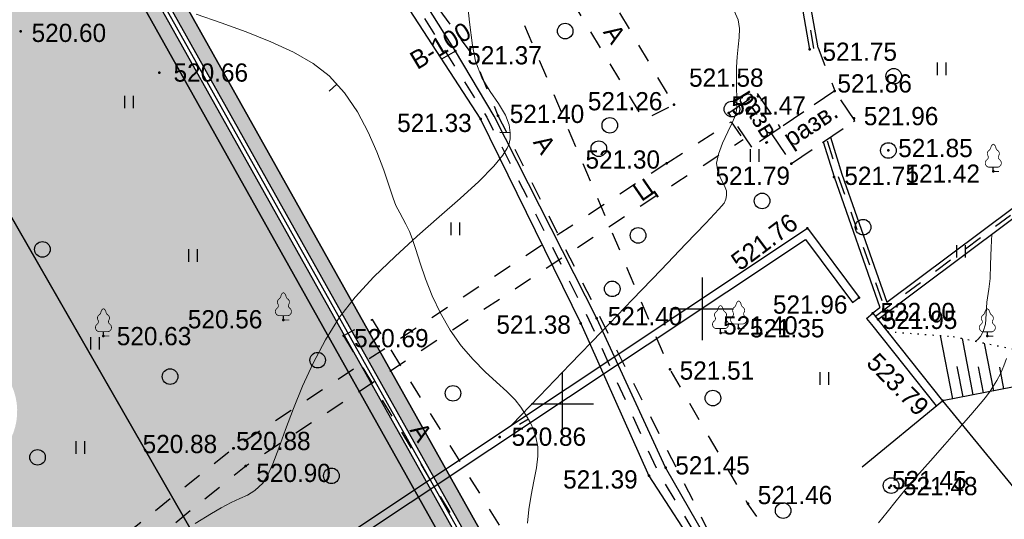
# Model space of a CAD drawing. Header units: millimetres. Extents: x 767170 to 66149698, y -983507 to 2493658.
# Tile 106 of 226: x 1991019 to 2038318, y -615270 to -591287. Entities that reach past the tile are written whole.
import ezdxf

# ---------------------------------------------------------------- set-up
doc = ezdxf.new("R2010")
doc.units = ezdxf.units.MM
for name, pattern in [('Д_ТРОТ_ТРУБА', [3, 1.5, -1.5]), ('ДОРОГИ_СТРОЯЩ', [9, 8, -1]), ('ЗД_СТР_РАЗВ', [3, 2, -1]), ('Контура низ откосов  Штриховая 0.1-0.5 - - - - - - -', [0.6, 0.1, -0.5])]:
    doc.linetypes.add(name, pattern=pattern)
for name, color, linetype in [('(001) Сетка', 92, 'Continuous'), ('(004) Точки рельефа', 7, 'Continuous'), ('(004a) Точки рельефа (отк.)', 7, 'Continuous'), ('(007) Здания', 7, 'Continuous'), ('(014) Водопровод', 5, 'ИК_Водопровод -------в--------'), ('(022) Возд. Линии', 7, 'Continuous'), ('(025) Дорога', 7, 'Continuous'), ('(028) Гидротехн.', 7, 'Continuous'), ('(031) Горизонтали', 42, 'Continuous'), ('(035) Откосы', 7, 'Continuous'), ('(036) Растительность', 7, 'Continuous'), ('(038) Деревья', 7, 'Continuous'), ('(040) Ограда', 7, 'Continuous'), ('GLUXOY OG', 7, 'Continuous')]:
    doc.layers.add(name, color=color, linetype=linetype)
doc.layers.add('(032) Горизонтали утолщенные', color=32, linetype='Continuous', lineweight=30)
doc.layers.add('(042) Бергштрих', color=32, linetype='Continuous', lineweight=30)
doc.styles.add('BM-431', font='txt')
doc.styles.add('D-431', font='txt')
doc.styles.get("Standard").update_dxf_attribs({"font": 'isocpeui.ttf'})
doc.linetypes.add('GAZ_VOZDUSH', pattern='A,1,-2,["~",Standard,S=3,R=0,X=-1.5,Y=-1.5],-1,10', length=14)
doc.linetypes.add('ИК_Водопровод -------в--------', pattern='A,9,-0.6,["В",Standard,S=1.2,R=0,X=0,Y=-0.6],-1.2', length=10.8)
doc.linetypes.add('ОГРАДА_БЕТ', pattern='A,4,["|",Standard,S=0.8,R=0,X=0,Y=-0.8],4', length=8)
doc.linetypes.add('ОГРАДА_ГЛИН', pattern='A,4,["|",Standard,S=0.8,R=0,X=0,Y=-0.8],0.5,["|",Standard,S=0.8,R=0,X=0,Y=-0.8],3.5', length=8)

# ---------------------------------------------------------------- blocks, each defined once
blk = doc.blocks.new('d')
at = {"layer": '(038) Деревья'}
blk.add_ellipse((0, 0), major_axis=(0.265, 0.265), ratio=1, start_param=5.497787, end_param=11.780972, dxfattribs=at)
blk = doc.blocks.new('I04010')
for p, q in [((-0.412273, 0.007146), (-0.412273, 1.207146)), ((0.387727, 1.207146), (0.387727, 0.007146))]:
    blk.add_line(p, q)
blk = doc.blocks.new('Setka')
at = {"layer": '(001) Сетка'}
for p, q in [((0, 1.5), (0, -1.5)), ((-1.5, 0), (1.5, 0))]:
    blk.add_line(p, q, dxfattribs=at)
blk = doc.blocks.new('karagach-flat-42')
at = {"layer": '(038) Деревья', "const_width": 0.0375}
for points in [[(-0.208, 1.009, 0.430853), (-0.255, 0.753, 0.548276)], [(-0.208, 1.009, 0.181567), (-0.117, 1.159, 0.303004)], [(0, 1.312, 0.246034), (-0.117, 1.159, 0.489079)], [(0, 1.312, -0.246034), (0.117, 1.159, -0.489079)], [(0.208, 1.009, -0.181567), (0.117, 1.159, -0.303004)], [(0.208, 1.009, -0.430853), (0.255, 0.753, -0.548276)], [(-0.315, 0.559, 0.626949), (-0.218, 0.206, 0.702465)], [(-0.315, 0.559, 0.383603), (-0.255, 0.753, 0.352912)], [(0.315, 0.559, -0.626949), (0.218, 0.206, -0.702465)], [(0.315, 0.559, -0.383603), (0.255, 0.753, -0.352912)]]:
    blk.add_lwpolyline(points, format="xyb", dxfattribs=at)
for points in [[(0, 0.206), (-0.218, 0.206)], [(0, 0), (0, 0.206)], [(0, 0.206), (0.218, 0.206)], [(0, 0), (0.281, 0)]]:
    blk.add_lwpolyline(points, dxfattribs=at)
at = {"layer": '(038) Деревья'}
blk.add_lwpolyline([(0, 0), (0, 0.206)], dxfattribs=at)
blk = doc.blocks.new('karagach-flat-43')
at = {"layer": '(038) Деревья', "const_width": 0.0375}
for points in [[(-0.208, 1.009, 0.430853), (-0.255, 0.753, 0.548276)], [(-0.208, 1.009, 0.181567), (-0.117, 1.159, 0.303004)], [(0, 1.312, 0.246034), (-0.117, 1.159, 0.489079)], [(0, 1.312, -0.246034), (0.117, 1.159, -0.489079)], [(0.208, 1.009, -0.181567), (0.117, 1.159, -0.303004)], [(0.208, 1.009, -0.430853), (0.255, 0.753, -0.548276)], [(-0.315, 0.559, 0.626949), (-0.218, 0.206, 0.702465)], [(-0.315, 0.559, 0.383603), (-0.255, 0.753, 0.352912)], [(0.315, 0.559, -0.626949), (0.218, 0.206, -0.702465)], [(0.315, 0.559, -0.383603), (0.255, 0.753, -0.352912)]]:
    blk.add_lwpolyline(points, format="xyb", dxfattribs=at)
for points in [[(0, 0.206), (-0.218, 0.206)], [(0, 0), (0, 0.206)], [(0, 0.206), (0.218, 0.206)], [(0, 0), (0.281, 0)]]:
    blk.add_lwpolyline(points, dxfattribs=at)
at = {"layer": '(038) Деревья'}
blk.add_lwpolyline([(0, 0), (0, 0.206)], dxfattribs=at)
blk = doc.blocks.new('karagach-flat-44')
at = {"layer": '(038) Деревья', "const_width": 0.0375}
for points in [[(-0.208, 1.009, 0.430853), (-0.255, 0.753, 0.548276)], [(-0.208, 1.009, 0.181567), (-0.117, 1.159, 0.303004)], [(0, 1.312, 0.246034), (-0.117, 1.159, 0.489079)], [(0, 1.312, -0.246034), (0.117, 1.159, -0.489079)], [(0.208, 1.009, -0.181567), (0.117, 1.159, -0.303004)], [(0.208, 1.009, -0.430853), (0.255, 0.753, -0.548276)], [(-0.315, 0.559, 0.626949), (-0.218, 0.206, 0.702465)], [(-0.315, 0.559, 0.383603), (-0.255, 0.753, 0.352912)], [(0.315, 0.559, -0.626949), (0.218, 0.206, -0.702465)], [(0.315, 0.559, -0.383603), (0.255, 0.753, -0.352912)]]:
    blk.add_lwpolyline(points, format="xyb", dxfattribs=at)
for points in [[(0, 0.206), (-0.218, 0.206)], [(0, 0), (0, 0.206)], [(0, 0.206), (0.218, 0.206)], [(0, 0), (0.281, 0)]]:
    blk.add_lwpolyline(points, dxfattribs=at)
at = {"layer": '(038) Деревья'}
blk.add_lwpolyline([(0, 0), (0, 0.206)], dxfattribs=at)
blk = doc.blocks.new('d-flat-37')
at = {"layer": '(038) Деревья'}
blk.add_ellipse((0, 0), major_axis=(0.265, 0.265), ratio=1, start_param=5.497787, end_param=11.780972, dxfattribs=at)
blk = doc.blocks.new('d-flat-36-flat-1')
at = {"layer": '(038) Деревья'}
blk.add_ellipse((0, 0), major_axis=(0.265, 0.265), ratio=1, start_param=5.497787, end_param=11.780972, dxfattribs=at)
blk = doc.blocks.new('karagach-flat-58')
at = {"layer": '(038) Деревья', "const_width": 0.0375}
for points in [[(-0.208, 1.009, 0.430853), (-0.255, 0.753, 0.548276)], [(-0.208, 1.009, 0.181567), (-0.117, 1.159, 0.303004)], [(0, 1.312, 0.246034), (-0.117, 1.159, 0.489079)], [(0, 1.312, -0.246034), (0.117, 1.159, -0.489079)], [(0.208, 1.009, -0.181567), (0.117, 1.159, -0.303004)], [(0.208, 1.009, -0.430853), (0.255, 0.753, -0.548276)], [(-0.315, 0.559, 0.626949), (-0.218, 0.206, 0.702465)], [(-0.315, 0.559, 0.383603), (-0.255, 0.753, 0.352912)], [(0.315, 0.559, -0.626949), (0.218, 0.206, -0.702465)], [(0.315, 0.559, -0.383603), (0.255, 0.753, -0.352912)]]:
    blk.add_lwpolyline(points, format="xyb", dxfattribs=at)
for points in [[(0, 0.206), (-0.218, 0.206)], [(0, 0), (0, 0.206)], [(0, 0.206), (0.218, 0.206)], [(0, 0), (0.281, 0)]]:
    blk.add_lwpolyline(points, dxfattribs=at)
at = {"layer": '(038) Деревья'}
blk.add_lwpolyline([(0, 0), (0, 0.206)], dxfattribs=at)
blk = doc.blocks.new('karagach-flat-75')
at = {"layer": '(038) Деревья', "const_width": 0.0375}
for points in [[(-0.208, 1.009, 0.430853), (-0.255, 0.753, 0.548276)], [(-0.208, 1.009, 0.181567), (-0.117, 1.159, 0.303004)], [(0, 1.312, 0.246034), (-0.117, 1.159, 0.489079)], [(0, 1.312, -0.246034), (0.117, 1.159, -0.489079)], [(0.208, 1.009, -0.181567), (0.117, 1.159, -0.303004)], [(0.208, 1.009, -0.430853), (0.255, 0.753, -0.548276)], [(-0.315, 0.559, 0.626949), (-0.218, 0.206, 0.702465)], [(-0.315, 0.559, 0.383603), (-0.255, 0.753, 0.352912)], [(0.315, 0.559, -0.626949), (0.218, 0.206, -0.702465)], [(0.315, 0.559, -0.383603), (0.255, 0.753, -0.352912)]]:
    blk.add_lwpolyline(points, format="xyb", dxfattribs=at)
for points in [[(0, 0.206), (-0.218, 0.206)], [(0, 0), (0, 0.206)], [(0, 0.206), (0.218, 0.206)], [(0, 0), (0.281, 0)]]:
    blk.add_lwpolyline(points, dxfattribs=at)
at = {"layer": '(038) Деревья'}
blk.add_lwpolyline([(0, 0), (0, 0.206)], dxfattribs=at)
blk = doc.blocks.new('karagach-flat-76')
at = {"layer": '(038) Деревья', "const_width": 0.0375}
for points in [[(-0.208, 1.009, 0.430853), (-0.255, 0.753, 0.548276)], [(-0.208, 1.009, 0.181567), (-0.117, 1.159, 0.303004)], [(0, 1.312, 0.246034), (-0.117, 1.159, 0.489079)], [(0, 1.312, -0.246034), (0.117, 1.159, -0.489079)], [(0.208, 1.009, -0.181567), (0.117, 1.159, -0.303004)], [(0.208, 1.009, -0.430853), (0.255, 0.753, -0.548276)], [(-0.315, 0.559, 0.626949), (-0.218, 0.206, 0.702465)], [(-0.315, 0.559, 0.383603), (-0.255, 0.753, 0.352912)], [(0.315, 0.559, -0.626949), (0.218, 0.206, -0.702465)], [(0.315, 0.559, -0.383603), (0.255, 0.753, -0.352912)]]:
    blk.add_lwpolyline(points, format="xyb", dxfattribs=at)
for points in [[(0, 0.206), (-0.218, 0.206)], [(0, 0), (0, 0.206)], [(0, 0.206), (0.218, 0.206)], [(0, 0), (0.281, 0)]]:
    blk.add_lwpolyline(points, dxfattribs=at)
at = {"layer": '(038) Деревья'}
blk.add_lwpolyline([(0, 0), (0, 0.206)], dxfattribs=at)
blk = doc.blocks.new('A$C05d28b1e')
at = {"layer": '(004) Точки рельефа', "color": 7, "linetype": 'ByBlock', "lineweight": -2}
for p in [(-27517, 50208), (-26306, 46938), (-25477, 47107), (-1677, 44424), (-20727, 37369), (-35779, 37295), (-21495, 37129), (-13912, 36898), (-32885, 36540), (-14782, 36679), (-1964, 36520), (-17211, 34931), (-25398, 31680), (-18218, 29815), (-17417, 30209), (-13462, 28471), (-41679, 5716), (-3773, 4854), (-35020, 3735), (-6262, 2603), (-10293, 2193), (-1648, 1539), (-10649, -610), (-4654, -626), (-2611, -1269), (-3888, -3735), (-1406, -7062), (-747, -7817), (-37705, -8905), (2606, -12012), (-31459, -14302), (-31455, -14304), (-30870, -15143)]:
    blk.add_point(p, dxfattribs=at)
at = {"layer": '(004a) Точки рельефа (отк.)', "color": 7, "linetype": 'ByBlock', "lineweight": -2}
for p in [(-6587, 29347), (-6668, 29254), (-2573, 2863), (-7668, 1805), (0, 0), (-505, -8109)]:
    blk.add_point(p, dxfattribs=at)
at = {"layer": '(007) Здания', "linetype": 'ЗД_СТР_РАЗВ', "ltscale": 600}
for points in [[(-4654, -626), (-1608, 1440), (-2573, 2863), (-5619, 797)], [(-7668, 1805), (-6305, 2730), (-5191, 1088), (-6555, 163)]]:
    blk.add_lwpolyline(points, close=True, dxfattribs=at)
at = {"layer": '(007) Здания', "ltscale": 600}
for points in [[(-1260, -15183), (2606, -12012)], [(2606, -12012), (17930, -30698), (14064, -33868)]]:
    blk.add_lwpolyline(points, dxfattribs=at)
at = {"layer": '(014) Водопровод', "linetype": 'GAZ_VOZDUSH', "ltscale": 600, "flags": 128}
blk.add_lwpolyline([(-27517, 50208), (-28179, 49816)], dxfattribs=at)
at = {"layer": '(025) Дорога', "linetype": 'Д_ТРОТ_ТРУБА', "ltscale": 600, "flags": 128}
for points in [[(-2596, 13263), (-3144, 13637), (-13462, 28471), (-17211, 34931), (-24202, 51467), (-24593, 54534), (-22584, 57991), (-18196, 60973), (-5102, 68075), (38937, 59146), (59831, 53401), (40293, 39065), (36909, 36534)], [(-31513, 56567), (-26641, 49936), (-25477, 47107)], [(-25477, 47107), (-14907, 26254), (-12857, 24135), (-4164, 11022)], [(-32885, 36540), (-26424, 25780), (-11763, 1473), (-10293, 2193), (-20261, 19133), (-31505, 37317), (-32885, 36540)], [(-3379, 4923), (-2573, 2863)], [(-10649, -610), (-7558, 1379), (-6970, 523)], [(-10649, -610), (-31459, -14302), (-41295, -22160), (-53952, -32202), (-53258, -33117), (-51880, -32135), (-43532, -25342), (-30870, -15143), (-10168, -1527), (-6970, 523)]]:
    blk.add_lwpolyline(points, dxfattribs=at)
at = {"layer": '(028) Гидротехн.', "color": 3, "linetype": 'Д_ТРОТ_ТРУБА', "ltscale": 600, "flags": 128}
for points in [[(-31890, 56333), (-26014, 47040), (-21105, 37304), (-17797, 30023), (-15360, 25947), (-14809, 25337), (-9552, 17285), (-7259, 13976)], [(-3576, 4888), (-4301, 9044)], [(-625, -7949), (13739, 2788)], [(-2940, 466), (-2421, -1206), (-215, -7467)]]:
    blk.add_lwpolyline(points, dxfattribs=at)
at = {"layer": '(028) Гидротехн.', "ltscale": 600}
for points in [[(-7049, 14112), (-9397, 17594), (-14522, 25619), (-15158, 26263), (-17417, 30209), (-20727, 37369), (-25662, 47079), (-27517, 50208), (-31513, 56567)], [(-32267, 56099), (-26306, 46938), (-21495, 37129), (-18218, 29815), (-15652, 25845), (-15177, 25186), (-9844, 17183), (-7469, 13840)], [(-3773, 4854), (-4498, 9010)], [(-3379, 4923), (-4104, 9079)], [(-68, -7283), (13619, 2948)], [(-505, -8109), (13859, 2628)], [(-2785, 641), (-2231, -1143), (-68, -7283)], [(-3131, 407), (-2611, -1269), (-404, -7534)], [(-744, -7789), (-404, -7534)]]:
    blk.add_lwpolyline(points, dxfattribs=at)
at = {"layer": '(031) Горизонтали', "color": 42, "linetype": 'Continuous', "lineweight": 0, "ltscale": 600}
for points in [[(-24053, 27542), (-23986, 28198), (-23872, 28884), (-23743, 29562), (-23628, 30199), (-23559, 30758), (-23565, 31204), (-23651, 31668), (-23763, 32037), (-23912, 32366), (-24111, 32707), (-24371, 33114), (-24652, 33461), (-25053, 33855), (-25544, 34304), (-26093, 34815), (-26668, 35397), (-27238, 36058), (-27771, 36804), (-28236, 37620), (-28626, 38454), (-28949, 39267), (-29212, 40022), (-29423, 40679), (-29589, 41200), (-29719, 41544), (-29892, 41901), (-30037, 42174), (-30187, 42446), (-30375, 42796), (-30508, 43142), (-30698, 43723), (-30954, 44483), (-31287, 45368), (-31707, 46320), (-32224, 47284), (-32848, 48204), (-33588, 49024), (-34344, 49605), (-35294, 50148), (-36384, 50655), (-37562, 51127), (-38777, 51568), (-39976, 51978)], [(-7186, 27557), (-6781, 28077), (-6351, 28616), (-5929, 29120), (-5359, 29779), (-4699, 30534), (-4006, 31321), (-3338, 32079), (-2751, 32749), (-2304, 33267), (-2053, 33573), (-1829, 33881), (-1662, 34131), (-1512, 34387), (-1338, 34712), (-1169, 35092), (-1042, 35445)], [(-18086, -13176), (-16756, -11794), (-15283, -10264), (-13772, -8696), (-12295, -7160), (-10921, -5731), (-9724, -4481), (-8772, -3483), (-8138, -2810), (-7893, -2534), (-7807, -2334), (-7776, -2154), (-7783, -1935), (-7867, -1701), (-8030, -1396), (-8187, -1031), (-8253, -616), (-8166, -183), (-7962, 352), (-7716, 890), (-7501, 1332), (-7388, 1579), (-7338, 1736), (-7305, 1863), (-7281, 2025), (-7275, 2222), (-7281, 2552), (-7292, 2980), (-7300, 3472), (-7300, 3993), (-7268, 4499), (-7211, 4975), (-7161, 5425), (-7150, 5858), (-7212, 6277), (-7410, 6698)], [(-33292, -17910), (-32510, -17429), (-32053, -17150), (-31570, -16892), (-31158, -16714), (-30788, -16547), (-30430, -16321), (-30053, -15969), (-29824, -15608), (-29572, -15035), (-29287, -14285), (-28959, -13392), (-28581, -12391), (-28141, -11317), (-27632, -10206), (-27043, -9092), (-26366, -8009), (-25616, -7046), (-24709, -6065), (-23697, -5084), (-22634, -4119), (-21575, -3186), (-20571, -2302), (-19679, -1484), (-18950, -748), (-18521, -230), (-18307, 113), (-18222, 317), (-18198, 411), (-18175, 561), (-18161, 844), (-18212, 1231), (-18388, 1699), (-18729, 2253), (-19133, 2828), (-19524, 3486), (-19829, 4288), (-19973, 5041), (-20120, 6159), (-20270, 7540)], [(4183, -9155), (4211, -9135), (4291, -9067), (4422, -8923), (4560, -8689), (4660, -8341), (4706, -7848), (4734, -7289), (4820, -6660), (4883, -6147), (4914, -5467), (4939, -4664), (4975, -4013)]]:
    blk.add_lwpolyline(points, dxfattribs=at)
at = {"layer": '(032) Горизонтали утолщенные', "color": 32, "linetype": 'Continuous', "lineweight": 30, "ltscale": 600}
blk.add_lwpolyline([(-505, -8109), (-505, -8109)], close=True, dxfattribs=at)
at = {"layer": '(035) Откосы', "ltscale": 600}
for p, q in [((3097, -11917), (2509, -8887)), ((4078, -11727), (3554, -9024)), ((5059, -11536), (4615, -9245)), ((3587, -11822), (3307, -10374)), ((4569, -11631), (4327, -10383)), ((5550, -11441), (5348, -10399))]:
    blk.add_line(p, q, dxfattribs=at)
at = {"layer": '(035) Откосы', "linetype": 'Контура низ откосов  Штриховая 0.1-0.5 - - - - - - -', "ltscale": 600}
blk.add_lwpolyline([(-36, -8697), (3116, -8932), (7060, -9755), (13475, -17705), (14467, -18764), (16214, -18009), (22972, -12715), (31760, -6970), (32500, -5170), (32919, -434)], dxfattribs=at)
at = {"layer": '(035) Откосы', "ltscale": 600}
blk.add_lwpolyline([(32919, -434), (34414, -6941), (14060, -20907), (13598, -20869), (13026, -20176), (6041, -11346), (2606, -12012)], dxfattribs=at)
at = {"layer": '(040) Ограда', "linetype": 'ОГРАДА_БЕТ', "ltscale": 600, "flags": 128}
for points in [[(-26973, -19086), (-3888, -3735), (-1406, -7062)], [(-747, -7817), (-505, -8109), (2606, -12012)]]:
    blk.add_lwpolyline(points, dxfattribs=at)
at = {"layer": '(040) Ограда', "ltscale": 600, "flags": 128}
for points in [[(-26752, -19419), (-3982, -4278), (-1727, -7301)], [(-1727, -7301), (-1406, -7062)], [(-1055, -8072), (-747, -7817)], [(-1055, -8072), (-815, -8361), (2293, -12261)]]:
    blk.add_lwpolyline(points, dxfattribs=at)
at = {"layer": '(042) Бергштрих', "color": 32, "linetype": 'Continuous', "lineweight": 30, "ltscale": 600}
for p, q in [((-33218, 48614), (-33589, 48279)), ((-24011, 32537), (-24443, 32285)), ((-18161, 844), (-18661, 868))]:
    blk.add_line(p, q, dxfattribs=at)
at = {"layer": '(001) Сетка', "xscale": 1000, "yscale": 1000, "zscale": 1000}
for p in [(-15665, 37831), (-15665, -12169)]:
    blk.add_blockref('Setka', p, dxfattribs=at)
at = {"layer": '(022) Возд. Линии', "xscale": 1000, "yscale": 1000, "zscale": 1000}
for name, p in [('karagach-flat-75', (-1677, 44424)), ('karagach-flat-76', (-35779, 37295)), ('karagach-flat-44', (-14782, 36679)), ('karagach-flat-43', (-13912, 36898)), ('karagach-flat-42', (-1964, 36520)), ('d-flat-37', (-6587, 29347)), ('d-flat-36-flat-1', (0, 0)), ('karagach-flat-58', (-37705, -8905))]:
    blk.add_blockref(name, p, dxfattribs=at)
at = {"layer": '(036) Растительность', "linetype": 'Continuous', "xscale": 500, "yscale": 500, "zscale": 500}
for p in [(-4148, 49052), (-43190, 47459), (-13129, 44888), (-27512, 41372), (-3230, 40286), (-44821, 35868), (-9791, 34183), (-33397, -5349), (-38812, -14562)]:
    blk.add_blockref('I04010', p, dxfattribs=at)
at = {"layer": '(038) Деревья', "linetype": 'Continuous', "xscale": 1000, "yscale": 1000, "zscale": 1000}
for p in [(-22243, 51165), (-6461, 48994), (-14236, 47419), (-20628, 45519), (-7932, 41752), (-18744, 41357), (-34134, 35366), (-41226, 34579), (-15145, 33545), (-47591, 30703), (-11773, 28144), (-13381, 1207), (-6064, -2421), (-40640, -4747), (-13264, -6643), (-20915, -11658), (-26756, -15619)]:
    blk.add_blockref('d', p, dxfattribs=at)
at = {"layer": '(004) Точки рельефа', "linetype": 'ByBlock', "char_height": 875, "attachment_point": 4, "style": 'D-431'}
for s, insert in [('521.37', (-26947, 49998)), ('521.33', (-30314, 46752)), ('521.40', (-24908, 47184)), ('521.42', (-5895, 44315)), ('520.56', (-40370, 37325)), ('521.40', (-20199, 37475)), ('521.38', (-25550, 37068)), ('521.35', (-13370, 36893)), ('520.69', (-32384, 36418)), ('521.51', (-16744, 34863)), ('520.86', (-24818, 31689)), ('521.45', (-16955, 30311)), ('521.39', (-22340, 29636)), ('521.48', (-6017, 29315)), ('521.46', (-12995, 28886)), ('520.60', (-41156, 5640)), ('521.75', (-3165, 4735)), ('520.66', (-34337, 3735)), ('521.58', (-9574, 3491)), ('521.26', (-14434, 2359)), ('521.96', (-1177, 1644)), ('521.30', (-14548, -440)), ('521.79', (-8305, -1222)), ('521.71', (-2115, -1223)), ('521.96', (-5544, -7402)), ('521.95', (-264, -8137)), ('520.63', (-37064, -8918)), ('520.88', (-35823, -14096)), ('520.90', (-30362, -15484))]:
    blk.add_mtext(s, dxfattribs=dict(at, insert=insert))
for s, insert, rotation in [('521.76', (-7386, -5462), 36.9132), ('523.79', (-797, -9951), 314.38)]:
    blk.add_mtext(s, dxfattribs=dict(at, insert=insert, rotation=rotation))
at = {"layer": '(004a) Точки рельефа (отк.)', "linetype": 'ByBlock', "char_height": 875, "attachment_point": 4, "style": 'D-431'}
for s, insert in [('521.40', (-14657, 37029)), ('521.45', (-6543, 29604)), ('521.86', (-2448, 3213)), ('521.47', (-7543, 2155)), ('521.85', (474, 113)), ('522.00', (-380, -7759)), ('520.88', (-31334, -13952))]:
    blk.add_mtext(s, dxfattribs=dict(at, insert=insert))
at = {"layer": '(007) Здания', "style": 'BM-431'}
for rotation, p in [(301.7107, (-7293, 2590)), (33.2558, (-4673, 119))]:
    blk.add_text('разв.', height=880, rotation=rotation, dxfattribs=at).set_placement(p)
at = {"layer": '(014) Водопровод', "color": 0, "linetype": 'Continuous', "style": 'BM-431'}
blk.add_text('В-100', height=875, rotation=30.9315, dxfattribs=at).set_placement((-29350, 49290))
at = {"layer": '(025) Дорога', "linetype": 'ДОРОГИ_СТРОЯЩ', "style": 'BM-431'}
for s, rotation, p in [('A', 302.9978, (-23811, 45825)), ('A', 303.328, (-29740, 32004)), ('A', 303.328, (-13728, 5684)), ('Ц', 34.7198, (-11860, -2481))]:
    blk.add_text(s, height=875, rotation=rotation, dxfattribs=at).set_placement(p)

msp = doc.modelspace()

# ---------------------------------------------------------------- hatches: boundary and pattern name
at = {"true_color": 0x7abf6e, "transparency": 33554687}
h = msp.add_hatch(color=83, dxfattribs=at)
h.dxf.hatch_style = 1
edge = h.paths.add_edge_path()
edge.add_line((1979461.35, -695126.8), (2000332.41, -676379.58))
edge.add_line((2000332.41, -676379.58), (1998976.02, -674541.6))
edge.add_line((1998976.02, -674541.6), (1999207.49, -669492.41))
edge.add_line((1999207.49, -669492.41), (2029831.79, -649231.01))
edge.add_line((2029831.79, -649231.01), (1976496.64, -554191.78))
edge.add_line((1976496.64, -554191.78), (1973801.79, -555784.85))
edge.add_line((1973801.79, -555784.85), (1969618.35, -558188.3))
edge.add_arc((1971112.81, -560789.57), 3000, 119.878037, 209.878037)
edge.add_line((1968511.55, -562284.03), (1997442.13, -612640.52))
edge.add_line((1997442.13, -612640.52), (2006313.64, -628082.23))
edge.add_arc((2000244.02, -631569.31), 7000, -55.270017, 29.878037, ccw=False)
edge.add_line((2004231.99, -637322.24), (1993199.1, -643959.58))
edge.add_arc((1994742.58, -646532.06), 3000, 120.963657, 139.566005)
edge.add_line((1992459.12, -644586.34), (1997137.72, -652279.75))
edge.add_arc((2005256.48, -650559.14), 8299.08, 65.859243, 191.965676, ccw=False)
edge.add_line((2008650.64, -642985.87), (2015591.56, -638766.5))
edge.add_line((2015591.56, -638766.5), (2018188.81, -643039.01))
edge.add_line((2018188.81, -643039.01), (2011352.79, -647194.6))
edge.add_line((2011352.79, -647194.6), (2010784.81, -647539.87))
edge.add_arc((2005256.48, -650559.14), 6299.08, 28.640917, 117.796969)
edge.add_arc((2003248.26, -646757.93), 2000, 0, 117.687433, ccw=False)
edge.add_arc((2003248.26, -646757.93), 2000, -180, 0, ccw=False)
edge.add_arc((2003248.26, -646757.93), 2000, 118.008419, 180, ccw=False)
edge.add_arc((2005256.48, -650559.14), 6299.08, 117.898884, 214.625333)
edge.add_line((2000073.06, -654138.33), (2003035.26, -655760.98))
edge.add_line((2003035.26, -655760.98), (2003130.28, -659991.97))
edge.add_line((2003130.28, -659991.97), (2001711.3, -660854.27))
edge.add_arc((1992830.94, -661560.2), 8908.37, -114.382837, 4.545082, ccw=False)
edge.add_arc((1974886.6, -672468.93), 14537.88, -112.551967, 11.084172, ccw=False)
edge.add_arc((1961427.83, -684758.82), 7964.66, 229.589974, 351.797706, ccw=False)
edge.add_line((1956264.71, -690823.31), (1953555.39, -692469.73))
edge.add_line((1953555.39, -692469.73), (1949843.74, -690436.53))
edge.add_line((1949843.74, -690436.53), (1949748.72, -686205.55))
edge.add_line((1949748.72, -686205.55), (1950702.45, -685625.98))
edge.add_line((1950702.45, -685625.98), (1944366.04, -675204.51))
edge.add_line((1944366.04, -675204.51), (1931211.68, -682279.63))
edge.add_line((1931211.68, -682279.63), (1926439.66, -700644.56))
edge.add_line((1926439.66, -700644.56), (1942510.69, -740067.5))
edge.add_line((1942510.69, -740067.5), (1948566.78, -735094.09))
edge.add_arc((1946662.84, -732775.68), 3000, 309.393717, 399.393717)
edge.add_line((1948981.25, -730871.74), (1947077.31, -728553.34))
edge.add_line((1947077.31, -728553.34), (1977216.64, -703802.15))
edge.add_line((1977216.64, -703802.15), (1994990.75, -725445.54))
edge.add_line((1994990.75, -725445.54), (1997521.46, -728536.43))
edge.add_line((1997521.46, -728536.43), (1994425.8, -731077.83))
edge.add_line((1994425.8, -731077.83), (1991887.72, -727986.21))
edge.add_line((1991887.72, -727986.21), (1991893.53, -727981.45))
edge.add_line((1991893.53, -727981.45), (1990627.81, -726439.68))
edge.add_line((1990627.81, -726439.68), (1952735.43, -757551.13))
edge.add_line((1952735.43, -757551.13), (1962245.49, -770618.23))
edge.add_line((1962245.49, -770618.23), (1960981.72, -771703.67))
edge.add_line((1960981.72, -771703.67), (1963852.34, -775045.9))
edge.add_line((1963852.34, -775045.9), (2010428.67, -735054.44))
edge.add_line((2010428.67, -735054.44), (1979461.35, -695126.8))

# ---------------------------------------------------------------- next in the draw order: block references
at = {"color": 5, "lineweight": 50}
msp.add_blockref('A$C05d28b1e', (2032748.06, -597565.05), dxfattribs=at)

# ---------------------------------------------------------------- next in the draw order: hatches: boundary and pattern name
at = {"true_color": 0xb1ab95}
h = msp.add_hatch(color=253, dxfattribs=at)
h.dxf.hatch_style = 1
edge = h.paths.add_edge_path(flags=17)
edge.add_line((1955047.53, -783504.45), (1954634.01, -782936.27))
edge.add_line((1954634.01, -782936.27), (1953650.45, -783794.04))
edge.add_line((1953650.45, -783794.04), (1916263.81, -732423.7))
edge.add_line((1916263.81, -732423.7), (1860948.57, -648341.7))
edge.add_arc((1866379.96, -643925.81), 7000, 211.28657, 219.112196, ccw=False)
edge.add_line((1860397.89, -647561.04), (1859948.55, -646821.61))
edge.add_line((1859948.55, -646821.61), (1840672.31, -617520.73))
edge.add_line((1840672.31, -617520.73), (1968464.85, -539879.75))
edge.add_line((1968464.85, -539879.75), (1973559.53, -548958.08))
edge.add_line((1973559.53, -548958.08), (1970748.48, -550619.85))
edge.add_line((1970748.48, -550619.85), (1973801.79, -555784.85))
edge.add_line((1973801.79, -555784.85), (1976496.64, -554191.78))
edge.add_line((1976496.64, -554191.78), (2029831.79, -649231.01))
edge.add_line((2029831.79, -649231.01), (1999207.49, -669492.41))
edge.add_line((1999207.49, -669492.41), (1998976.02, -674541.6))
edge.add_line((1998976.02, -674541.6), (2000332.41, -676379.58))
edge.add_line((2000332.41, -676379.58), (1979461.35, -695126.8))
edge.add_line((1979461.35, -695126.8), (2010428.67, -735054.44))
edge.add_line((2010428.67, -735054.44), (1963852.34, -775045.9))
edge.add_line((1963852.34, -775045.9), (1960985.09, -771707.59))
edge.add_line((1960985.09, -771707.59), (1956614.65, -775461.33))
edge.add_line((1956614.65, -775461.33), (1959631.8, -779606.98))
edge.add_line((1959631.8, -779606.98), (1960742.35, -778638.46))
edge.add_line((1960742.35, -778638.46), (1958201.54, -775680.23))
edge.add_line((1958201.54, -775680.23), (1960856.64, -773399.78))
edge.add_line((1960856.64, -773399.78), (1963397.98, -776358.64))
edge.add_line((1963397.98, -776358.64), (2011389.95, -735151.69))
edge.add_line((2011389.95, -735151.69), (1980413.59, -695212.39))
edge.add_line((1980413.59, -695212.39), (2001273.16, -676475.49))
edge.add_line((2001273.16, -676475.49), (1999686.66, -674325.68))
edge.add_line((1999686.66, -674325.68), (1999890.46, -669879.88))
edge.add_line((1999890.46, -669879.88), (2030760.64, -649455.81))
edge.add_line((2030760.64, -649455.81), (1968720.67, -538905.26))
edge.add_line((1968720.67, -538905.26), (1839688.71, -617299.26))
edge.add_line((1839688.71, -617299.26), (1915688.1, -732822.24))
edge.add_line((1915688.1, -732822.24), (1953534.35, -784824.1))
edge.add_line((1953534.35, -784824.1), (1955047.53, -783504.45))
h.paths.add_polyline_path([(1915359.13, -733049.97), (1839126.65, -617172.7), (1968866.85, -538348.41), (2031291.41, -649584.27), (2000280.73, -670101.3), (2000092.73, -674202.3), (2001810.73, -676530.3), (1980957.73, -695261.3), (2011937.45, -735204.93), (1963658.58, -776662.05), (1964179.57, -777268.64), (1961524.47, -779549.09), (1961002.98, -778941.91), (1959868.1, -779931.66), (1961042.32, -781545.07), (1965871.76, -777397.09), (1965025.08, -776411.3), (2012898.72, -735302.15), (1981909.98, -695346.89), (2002751.49, -676626.21), (2000803.37, -673986.38), (2000963.71, -670488.77), (2032220.26, -649809.07), (1969122.67, -537373.91), (1838143.05, -616951.22), (1914783.42, -733448.51), (1953351.91, -786442.76), (1955697.33, -784397.3), (1955283.82, -783829.12), (1953468.01, -785412.71)])
at = {"true_color": 0x939598}
h = msp.add_hatch(color=252, dxfattribs=at)
h.dxf.hatch_style = 1
edge = h.paths.add_edge_path(flags=16)
edge.add_line((1880427.27, -639484.99), (1867770.28, -647176.5))
edge.add_arc((1866212.33, -644612.76), 3000, 211.28657, 301.28657, ccw=False)
edge.add_line((1863648.58, -646170.72), (1849710.57, -623234.6))
edge.add_arc((1852274.31, -621676.64), 3000, 121.28657, 211.28657, ccw=False)
edge.add_line((1850716.36, -619112.9), (1864253.7, -610886.41))
edge.add_arc((1865811.66, -613450.15), 3000, 29.088455, 121.28657, ccw=False)
edge.add_line((1868433.27, -611991.67), (1876107.63, -625786.31))
edge.add_line((1876107.63, -625786.31), (1877080.66, -627535.34))
edge.add_line((1877080.66, -627535.34), (1879026.73, -631033.39))
edge.add_line((1879026.73, -631033.39), (1879999.77, -632782.42))
edge.add_line((1879999.77, -632782.42), (1881490.92, -635462.77))
edge.add_arc((1878869.31, -636921.25), 3000, -58.71343, 29.088455, ccw=False)
edge = h.paths.add_edge_path(flags=16)
edge.add_line((1939772.02, -650296.19), (1947878.07, -665367.27))
edge.add_arc((1945235.98, -666788.33), 3000, -61.72623, 28.27377, ccw=False)
edge.add_line((1946657.04, -669430.41), (1918933.77, -684341.49))
edge.add_arc((1917512.71, -681699.4), 3000, 209.088455, 298.27377, ccw=False)
edge.add_line((1914891.1, -683157.88), (1907381.92, -669660.14))
edge.add_arc((1910003.53, -668201.66), 3000, 121.28657, 209.088455, ccw=False)
edge.add_line((1908445.57, -665637.92), (1935571.99, -649153.51))
edge.add_arc((1937129.94, -651717.25), 3000, 28.27377, 121.28657, ccw=False)
edge = h.paths.add_edge_path(flags=16)
edge.add_line((1976178.98, -650225.98), (1970787.97, -640746.64))
edge.add_line((1970787.97, -640746.64), (1966845.93, -633815.1))
edge.add_arc((1969453.7, -632332.03), 3000, 120.099397, 209.6274, ccw=False)
edge.add_line((1967949.2, -629736.56), (1991375.97, -616156.87))
edge.add_arc((1992880.47, -618752.34), 3000, 29.878037, 120.099397, ccw=False)
edge.add_line((1995481.73, -617257.87), (1998348.35, -622247.5))
edge.add_line((1998348.35, -622247.5), (2000919.2, -626722.3))
edge.add_line((2000919.2, -626722.3), (2002845.29, -630074.85))
edge.add_arc((2000244.02, -631569.31), 3000, -59.036343, 29.878037, ccw=False)
edge.add_line((2001787.51, -634141.8), (1990233.7, -641074.05))
edge.add_arc((1991777.18, -643646.53), 3000, 120.963657, 150.600522)
edge.add_line((1989163.53, -642173.84), (1986037.71, -647721.41))
edge.add_arc((1983424.05, -646248.72), 3000, 298.27377, 330.600522, ccw=False)
edge.add_line((1984845.11, -648890.8), (1980207.81, -651384.99))
edge.add_arc((1978786.76, -648742.9), 3000, 209.6274, 298.27377, ccw=False)
edge = h.paths.add_edge_path(flags=16)
edge.add_line((1961667.18, -558400.36), (1966677.22, -567120.83))
edge.add_line((1966677.22, -567120.83), (1970161.5, -573185.55))
edge.add_line((1970161.5, -573185.55), (1974618.86, -580944.01))
edge.add_arc((1972017.59, -582438.48), 3000, -59.410366, 29.878037, ccw=False)
edge.add_line((1973544.25, -585020.98), (1964930.63, -590112.96))
edge.add_line((1964930.63, -590112.96), (1960857.9, -592520.57))
edge.add_line((1960857.9, -592520.57), (1950497.23, -598645.32))
edge.add_line((1950497.23, -598645.32), (1952574.66, -602063.9))
edge.add_line((1952574.66, -602063.9), (1961717.47, -596659.09))
edge.add_arc((1963244.13, -599241.59), 3000, 30.603626, 120.589661, ccw=False)
edge.add_line((1965826.26, -597714.3), (1968293.69, -601887.05))
edge.add_line((1968293.69, -601887.05), (1971711.76, -599809.93))
edge.add_line((1971711.76, -599809.93), (1969269.97, -595679.39))
edge.add_arc((1971852.47, -594152.73), 3000, 120.589634, 210.589634, ccw=False)
edge.add_line((1970325.81, -591570.23), (1975472.88, -588527.52))
edge.add_arc((1976999.53, -591110.02), 3000, 29.878037, 120.589634, ccw=False)
edge.add_line((1979600.8, -589615.56), (1985817.43, -600436.21))
edge.add_line((1985817.43, -600436.21), (1980132.89, -603702.06))
edge.add_line((1980132.89, -603702.06), (1982210.8, -607121.42))
edge.add_line((1982210.8, -607121.42), (1987810.05, -603904.56))
edge.add_line((1987810.05, -603904.56), (1990500.14, -608586.93))
edge.add_arc((1987898.88, -610081.39), 3000, -59.900603, 29.878037, ccw=False)
edge.add_line((1989403.38, -612676.86), (1960880.31, -629210.71))
edge.add_line((1960880.31, -629210.71), (1964534.7, -635224.29))
edge.add_line((1964534.7, -635224.29), (1963409.62, -635864.14))
edge.add_line((1963409.62, -635864.14), (1972585.13, -651998))
edge.add_arc((1969977.36, -653481.08), 3000, -61.72623, 29.6274, ccw=False)
edge.add_line((1971398.41, -656123.16), (1955463.98, -664693.56))
edge.add_arc((1954042.93, -662051.48), 3000, 208.27377, 298.27377, ccw=False)
edge.add_line((1951400.85, -663472.53), (1942878.03, -647626.57))
edge.add_arc((1945520.11, -646205.51), 3000, 120.099397, 208.27377, ccw=False)
edge.add_line((1944015.6, -643610.04), (1946516.53, -642160.34))
edge.add_line((1946516.53, -642160.34), (1944591.16, -638992))
edge.add_line((1944591.16, -638992), (1920129.36, -653857.15))
edge.add_line((1920129.36, -653857.15), (1906696.31, -662020.26))
edge.add_arc((1905138.35, -659456.52), 3000, 209.088478, 301.28657, ccw=False)
edge.add_line((1902516.74, -660915), (1891323.47, -640795.12))
edge.add_arc((1893945.08, -639336.64), 3000, 120.589634, 209.088455, ccw=False)
edge.add_line((1892418.43, -636754.14), (1903041.63, -630474.19))
edge.add_arc((1904376.64, -633160.78), 3000, 30.589658, 116.423367, ccw=False)
edge.add_line((1906959.14, -631634.12), (1910189.36, -637098.39))
edge.add_line((1910189.36, -637098.39), (1913685.66, -635071.71))
edge.add_line((1913685.66, -635071.71), (1910422.34, -629631.7))
edge.add_arc((1912984.98, -628071.92), 3000, 120.589634, 211.327181, ccw=False)
edge.add_line((1911458.32, -625489.42), (1923775.46, -618217.3))
edge.add_line((1923775.46, -618217.3), (1921698.04, -614798.72))
edge.add_line((1921698.04, -614798.72), (1909287.46, -622135.29))
edge.add_line((1909287.46, -622135.29), (1897140.57, -629315.97))
edge.add_line((1897140.57, -629315.97), (1890608.48, -633177.44))
edge.add_arc((1889081.82, -630594.94), 3000, 209.088455, 300.589634, ccw=False)
edge.add_line((1886460.21, -632053.42), (1873748.15, -609203.52))
edge.add_arc((1876369.76, -607745.04), 3000, 120.054821, 209.088455, ccw=False)
edge.add_line((1874867.27, -605148.4), (1891769.45, -595368.35))
edge.add_line((1891769.45, -595368.35), (1912374.5, -583445.72))
edge.add_arc((1913876.98, -586042.36), 3000, 31.28657, 120.054821, ccw=False)
edge.add_line((1916440.72, -584484.4), (1919712.53, -589868.42))
edge.add_line((1919712.53, -589868.42), (1928685.62, -584415.57))
edge.add_line((1928685.62, -584415.57), (1925598.06, -579334.74))
edge.add_arc((1928161.8, -577776.78), 3000, 120.054821, 211.28657, ccw=False)
edge.add_line((1926659.32, -575180.14), (1953848.74, -559447.61))
edge.add_line((1953848.74, -559447.61), (1957563.43, -557298.19))
edge.add_arc((1959065.92, -559894.83), 3000, 29.878037, 120.054821, ccw=False)
edge = h.paths.add_edge_path(flags=16)
edge.add_line((1958721.11, -747458.94), (1947104.75, -756998.59))
edge.add_arc((1945200.81, -754680.18), 3000, 216.04662, 309.393717, ccw=False)
edge.add_line((1942775.2, -756445.51), (1939238.51, -751585.99))
edge.add_arc((1941664.12, -749820.66), 3000, 129.393717, 216.04662, ccw=False)
edge.add_line((1939760.18, -747502.25), (1951105.36, -738185.3))
edge.add_arc((1953009.3, -740503.71), 3000, 39.393717, 129.393717, ccw=False)
edge.add_line((1955327.71, -738599.78), (1959135.58, -743236.6))
edge.add_arc((1956817.17, -745140.53), 3000, -50.606283, 39.393717, ccw=False)
edge = h.paths.add_edge_path()
edge.add_arc((2000244.02, -631569.31), 7000, 300.963657, 389.878037)
edge.add_line((2006313.64, -628082.23), (1997442.13, -612640.52))
edge.add_line((1997442.13, -612640.52), (1968511.55, -562284.03))
edge.add_arc((1971112.81, -560789.57), 3000, 119.878037, 209.878037, ccw=False)
edge.add_line((1969618.35, -558188.3), (1973801.79, -555784.85))
edge.add_line((1973801.79, -555784.85), (1971766.09, -552341.25))
edge.add_line((1971766.09, -552341.25), (1967163.04, -554985.77))
edge.add_arc((1965668.57, -552384.51), 3000, 228.679871, 299.878037, ccw=False)
edge.add_arc((1959065.92, -559894.83), 7000, 48.679871, 120.054821)
edge.add_line((1955560.12, -553836), (1868468.81, -604229.36))
edge.add_line((1868468.81, -604229.36), (1848086.89, -616615.22))
edge.add_line((1848086.89, -616615.22), (1843343.97, -619497.44))
edge.add_line((1843343.97, -619497.44), (1859948.55, -646821.61))
edge.add_line((1859948.55, -646821.61), (1860397.89, -647561.04))
edge.add_arc((1866379.96, -643925.81), 7000, 211.28657, 301.28657)
edge.add_line((1870015.19, -649907.87), (1881933.27, -642665.39))
edge.add_arc((1883491.23, -645229.13), 3000, 29.088455, 121.28657, ccw=False)
edge.add_line((1886112.84, -643770.65), (1887831.19, -646859.39))
edge.add_arc((1885209.58, -648317.87), 3000, -60.911545, 29.088455, ccw=False)
edge.add_line((1886668.06, -650939.48), (1884046.45, -652397.96))
edge.add_line((1884046.45, -652397.96), (1901548.18, -683857.29))
edge.add_line((1901548.18, -683857.29), (1903487.35, -682778.47))
edge.add_arc((1904945.83, -685400.08), 3000, 15.949142, 119.088455, ccw=False)
edge.add_line((1907830.35, -684575.73), (1913466.04, -704320.24))
edge.add_line((1913466.04, -704320.24), (1933901.4, -754449.05))
edge.add_line((1933901.4, -754449.05), (1959156.82, -789150.74))
edge.add_arc((1956731.21, -790916.07), 3000, -46.417977, 36.04662, ccw=False)
edge.add_line((1958799.39, -793089.24), (1967567.8, -784744.44))
edge.add_arc((1965499.59, -782571.3), 3000, 216.04662, 313.582833, ccw=False)
edge.add_line((1963073.98, -784336.63), (1948669.69, -764544.72))
edge.add_arc((1951095.3, -762779.39), 3000, 129.393717, 216.04662, ccw=False)
edge.add_line((1949191.37, -760460.98), (1990627.81, -726439.68))
edge.add_line((1990627.81, -726439.68), (1991893.53, -727981.45))
edge.add_line((1991893.53, -727981.45), (1994990.75, -725445.54))
edge.add_line((1994990.75, -725445.54), (1977216.64, -703802.15))
edge.add_line((1977216.64, -703802.15), (1947077.31, -728553.34))
edge.add_line((1947077.31, -728553.34), (1948981.25, -730871.74))
edge.add_arc((1946662.84, -732775.68), 3000, -50.606283, 39.393717, ccw=False)
edge.add_line((1948566.78, -735094.09), (1939668.19, -742401.84))
edge.add_arc((1937764.26, -740083.43), 3000, 202.178608, 309.393717, ccw=False)
edge.add_line((1934986.22, -741215.91), (1919036.7, -702091.04))
edge.add_arc((1921814.73, -700958.55), 3000, 165.441673, 202.178608, ccw=False)
edge.add_line((1918911.05, -700204.46), (1921995.66, -688327.06))
edge.add_arc((1924899.34, -689081.16), 3000, 118.27377, 165.441673, ccw=False)
edge.add_line((1923478.28, -686439.07), (1986229.34, -652688.16))
edge.add_arc((1981966.17, -644761.91), 9000, 298.27377, 330.600522)
edge.add_line((1989807.14, -649179.97), (1992128.92, -645059.37))
edge.add_arc((1994742.58, -646532.06), 3000, 120.963657, 150.600522, ccw=False)
edge.add_line((1993199.1, -643959.58), (2003845.48, -637571.77))

# ---------------------------------------------------------------- next in the draw order: block references
at = {"color": 5, "lineweight": 50}
msp.add_blockref('A$C05d28b1e', (2039466.73, -642998.3), dxfattribs=at)

# ---------------------------------------------------------------- next in the draw order: linework, layer by layer
for points in [[(1955743.91, -784356.68), (1953351.91, -786442.76), (1914783.42, -733448.51), (1838143.05, -616951.22), (1969122.67, -537373.91), (2032220.26, -649809.07), (2000963.71, -670488.77), (2000803.37, -673986.38), (2002751.49, -676626.21), (1981909.98, -695346.89), (2012898.72, -735302.15), (1965025.08, -776411.3), (1965871.76, -777397.09), (1961042.32, -781545.07)], [(1965025.08, -776411.3), (2012898.72, -735302.15), (1981909.98, -695346.89), (2002751.49, -676626.21), (2000803.37, -673986.38), (2000963.71, -670488.77), (2032220.26, -649809.07), (1969122.67, -537373.91), (1838143.05, -616951.22), (1914783.42, -733448.51), (1953351.91, -786442.76)], [(1953468.01, -785412.71), (1915359.13, -733049.97), (1839126.65, -617172.7), (1968866.85, -538348.41), (2031291.41, -649584.27), (2000280.73, -670101.3), (2000092.73, -674202.3), (2001810.73, -676530.3), (1980957.73, -695261.3), (2011937.45, -735204.93), (1963658.58, -776662.05)], [(1963397.98, -776358.64), (2011389.95, -735151.69), (1980413.59, -695212.39), (2001273.16, -676475.49), (1999686.66, -674325.68), (1999890.46, -669879.88), (2030760.64, -649455.81), (1968720.67, -538905.26), (1839688.71, -617299.26), (1915688.1, -732822.24), (1953534.35, -784824.1)], [(1963852.34, -775045.9), (2010428.67, -735054.44), (1979461.35, -695126.8), (2000332.41, -676379.58), (1998976.02, -674541.6), (1999207.49, -669492.41), (2029831.79, -649231.01), (1976496.64, -554191.78)], [(2010428.67, -735054.44), (1979461.35, -695126.8), (2000332.41, -676379.58), (1998976.02, -674541.6), (1999207.49, -669492.41), (2029831.79, -649231.01), (1976496.64, -554191.78)], [(1997442.13, -612640.52), (1983007.27, -587515.24)], [(2006313.64, -628082.23), (1997442.13, -612640.52)]]:
    msp.add_lwpolyline(points)
for points in [[(1953650.45, -783794.04), (1916263.81, -732423.7), (1860948.57, -648341.7, -0.03415901), (1860397.89, -647561.04), (1859948.55, -646821.61), (1840672.31, -617520.73), (1968464.85, -539879.75), (1973559.53, -548958.08), (1970748.48, -550619.85), (1973801.79, -555784.85), (1976496.64, -554191.78), (2029831.79, -649231.01), (1999207.49, -669492.41), (1998976.02, -674541.6), (2000332.41, -676379.58), (1979461.35, -695126.8), (2010428.67, -735054.44), (1963852.34, -775045.9)], [(1949191.37, -760460.98), (1990627.81, -726439.68), (1991893.53, -727981.45), (1994990.5, -725445.75), (1993721.46, -723899.94), (1977216.64, -703802.15), (1947077.31, -728553.34), (1948981.25, -730871.74, -0.41421356), (1948566.78, -735094.09), (1939668.19, -742401.84, -0.5052191), (1934986.22, -741215.91), (1919036.7, -702091.04, -0.16168228), (1918911.05, -700204.46), (1921995.66, -688327.06, -0.20876473), (1923478.28, -686439.07), (1986229.34, -652688.16, 0.14199501), (1989807.14, -649179.97), (1992128.92, -645059.37, -0.1300409), (1993199.1, -643959.58), (2003845.48, -637571.77, 0.40867475), (2006313.64, -628082.23), (1997442.13, -612640.52), (1968511.47, -562283.89)], [(1949191.37, -760460.98), (1990627.81, -726439.68), (1991893.53, -727981.45), (1994990.75, -725445.54), (1977216.64, -703802.15), (1947077.31, -728553.34), (1948981.25, -730871.74, -0.41421356), (1948566.78, -735094.09), (1939668.19, -742401.84, -0.5052191), (1934986.22, -741215.91), (1919036.7, -702091.04, -0.16168228), (1918911.05, -700204.46), (1921995.66, -688327.06, -0.20876473), (1923478.28, -686439.07), (1986229.34, -652688.16, 0.14199501), (1989807.14, -649179.97), (1992128.92, -645059.37, -0.1300409), (1993199.1, -643959.58), (2003845.48, -637571.77, 0.40867475), (2006313.64, -628082.23), (1997442.13, -612640.52), (1968511.55, -562284.03, -0.41421356)], [(1968511.55, -562284.03), (1997442.13, -612640.52), (2006313.64, -628082.23, -0.40867475), (2003845.48, -637571.77), (1993199.1, -643959.58, 0.1300409), (1992128.92, -645059.37), (1989807.14, -649179.97, -0.14199501), (1986229.34, -652688.16), (1923478.28, -686439.07, 0.20876473), (1921995.66, -688327.06), (1918911.05, -700204.46, 0.16168228)]]:
    msp.add_lwpolyline(points, format="xyb")
at = {"layer": 'GLUXOY OG', "color": 186, "linetype": 'ОГРАДА_ГЛИН', "lineweight": 30, "ltscale": 400}
for points in [[(1953468.01, -785412.71), (1915359.13, -733049.97), (1839126.65, -617172.7), (1968866.85, -538348.41), (2031291.41, -649584.27), (2000280.73, -670101.3), (2000092.73, -674202.3), (2001810.73, -676530.3), (1980957.73, -695261.3), (2011937.45, -735204.93)], [(2011389.95, -735151.69), (1980413.59, -695212.39), (2001273.16, -676475.49), (1999686.66, -674325.68), (1999890.46, -669879.88), (2030760.64, -649455.81), (1968720.67, -538905.26), (1839688.71, -617299.26), (1915688.1, -732822.24), (1953534.35, -784824.1)]]:
    msp.add_lwpolyline(points, dxfattribs=at)
at = {"layer": 'GLUXOY OG', "color": 186, "lineweight": 30, "ltscale": 400}
msp.add_lwpolyline([(2011663.7, -735178.31), (1980685.66, -695236.84), (2001541.95, -676502.9), (1999889.7, -674263.99), (2000085.6, -669990.59), (2031026.03, -649520.04), (1968793.76, -538626.83), (1839407.68, -617235.98), (1915523.61, -732936.1), (1953501.18, -785118.4)], dxfattribs=at)

doc.saveas('drawing.dxf')
